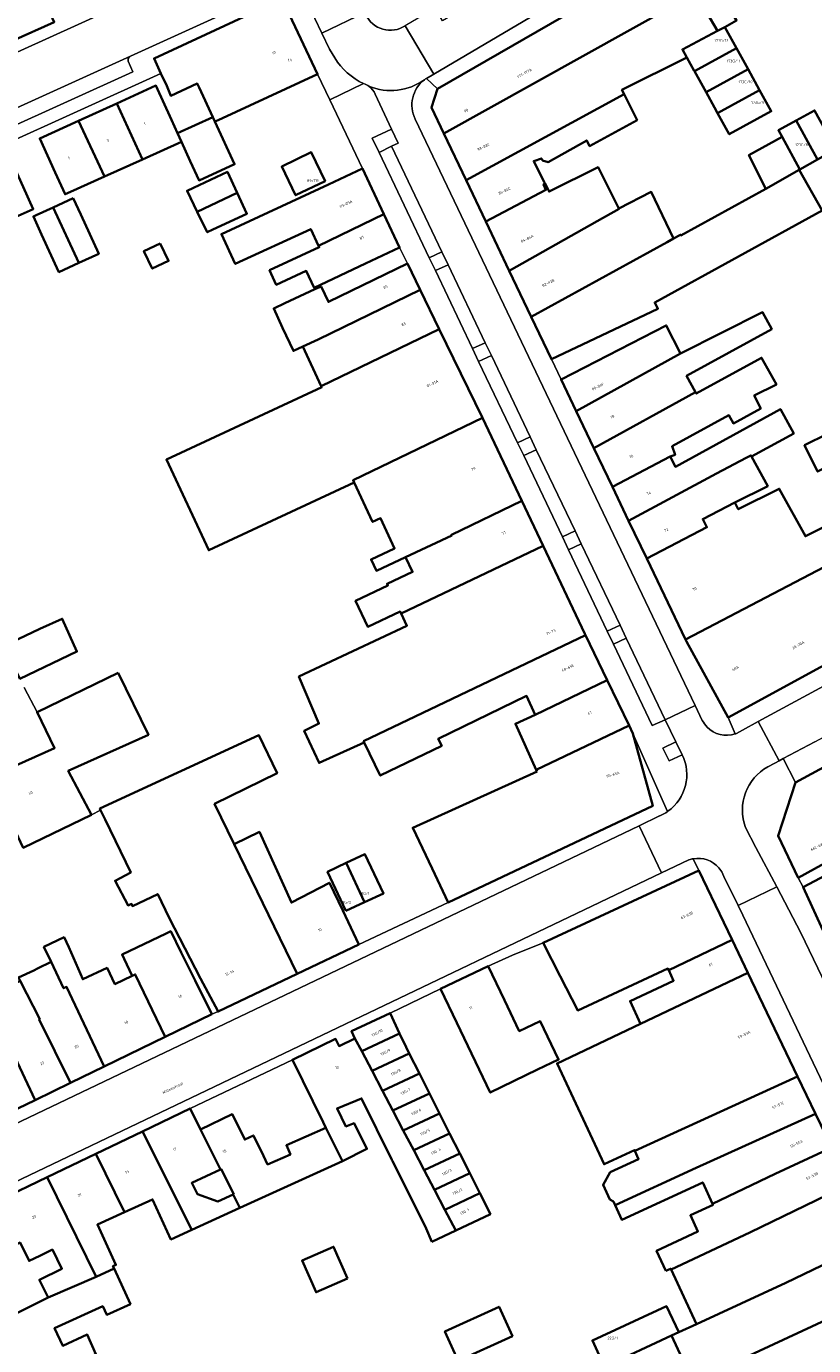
# Model space of a CAD drawing. Header units: metres. Extents: x 197700 to 204338, y 317132 to 325229.
# Tile 185 of 256: x 199874 to 199978, y 318802 to 318978. Entities that reach past the tile are written whole.
import ezdxf
from ezdxf.enums import TextEntityAlignment as Align

# ---------------------------------------------------------------- set-up
doc = ezdxf.new("R2010")
doc.units = ezdxf.units.M
for name, color, linetype, lineweight in [('B-WE-GR-BEPLANTING_CULTUUR_BODEMBEDEKKER-GV', 90, 'Continuous', 18), ('B-WE-GR-BEPLANTING_CULTUUR_HEESTERS-GV', 90, 'Continuous', 18), ('B-WE-OG-BEBOUWING-GV', 7, 'Continuous', 35), ('B-WE-OG-BEBOUWING-T18', 10, 'Continuous', 18), ('B-WE-OG-TERREIN_ERF-GV', 7, 'Continuous', 18), ('B-WE-OG-TOPOGRAFIE-T18', 10, 'Continuous', 18), ('B-WE-VH-VERHARDING_ASFALT-GV', 252, 'Continuous', 18), ('B-WE-VH-VERHARDING_BETONSTRAATSTEEN-GV', 252, 'Continuous', 18), ('B-WE-VH-VERHARDING_GESLOTEN-GV', 252, 'Continuous', 18), ('B-WE-VH-VERHARDING_OPEN-GV', 252, 'Continuous', 18), ('B-WE-VH-VERHARDING_TEGEL-GV', 252, 'Continuous', 18)]:
    doc.layers.add(name, color=color, linetype=linetype, lineweight=lineweight)
doc.styles.add('NLCS-ISO-M200-T18', font='NLCS-ISO.ttf', dxfattribs={"height": 0.36})

msp = doc.modelspace()

# ---------------------------------------------------------------- linework, layer by layer
at = {"layer": 'B-WE-GR-BEPLANTING_CULTUUR_BODEMBEDEKKER-GV'}
for points in [[(199927.259, 318946.683), (199928.081, 318944.981), (199929.77, 318945.773), (199928.952, 318947.5)], [(199933.042, 318934.581), (199933.839, 318932.871), (199935.536, 318933.675), (199934.729, 318935.375)], [(199939.005, 318922.01), (199939.839, 318920.324), (199941.5, 318921.079), (199940.698, 318922.82)], [(199945.004, 318909.479), (199945.81, 318907.769), (199947.504, 318908.556), (199946.694, 318910.283)], [(199950.976, 318896.902), (199951.812, 318895.191), (199953.492, 318895.995), (199952.679, 318897.712)], [(199958.394, 318881.317), (199959.209, 318879.6), (199960.957, 318880.429), (199960.131, 318882.14)]]:
    msp.add_lwpolyline(points, close=True, dxfattribs=at)
at = {"layer": 'B-WE-GR-BEPLANTING_CULTUUR_HEESTERS-GV'}
msp.add_lwpolyline([(199923.14, 318961.998), (199922.237, 318963.869), (199919.643, 318962.629), (199920.582, 318960.755), (199922.245, 318961.563)], close=True, dxfattribs=at)
at = {"layer": 'B-WE-OG-BEBOUWING-GV'}
for points in [[(199869.793, 318986.436), (199870.475, 318986.738), (199867.066, 318994.421), (199863.959, 318993.042), (199865.868, 318988.739), (199865.794, 318988.707), (199871.737, 318975.634), (199877.29, 318978.137), (199875.235, 318982.695), (199873.906, 318985.643), (199870.763, 318984.249)], [(199959.934, 318980.376), (199956.797, 318985.663), (199949.904, 318981.679), (199928.366, 318969.219), (199927.566, 318966.717), (199929.206, 318963.273)], [(199966.644, 318977.471), (199968.203, 318978.327), (199965.232, 318983.387), (199962.733, 318981.966), (199965.681, 318976.962)], [(199929.206, 318963.273), (199932.175, 318957.037), (199953.221, 318968.527), (199952.939, 318969.089), (199961.582, 318973.423), (199960.999, 318974.486), (199965.681, 318976.962), (199962.733, 318981.966), (199962.57, 318981.874), (199959.934, 318980.376)], [(199892.278, 318969.641), (199892.844, 318968.289), (199896.351, 318969.927), (199896.601, 318969.387), (199898.43, 318965.431), (199898.699, 318964.849), (199899.153, 318965.059), (199912.382, 318971.173), (199908.636, 318979.083), (199908.683, 318979.188), (199905.695, 318980.34), (199905.642, 318980.238), (199890.594, 318973.29), (199891.517, 318971.291)], [(199965.681, 318976.962), (199960.999, 318974.486), (199961.582, 318973.423), (199962.561, 318971.64), (199962.59, 318971.588), (199968.187, 318974.662), (199966.644, 318977.471)], [(199962.59, 318971.588), (199964.132, 318968.779), (199969.73, 318971.853), (199968.187, 318974.662)], [(199991.28, 318966.574), (199988.758, 318965.188), (199986.317, 318963.846), (199983.876, 318962.505), (199981.436, 318961.163), (199978.995, 318959.822), (199976.644, 318958.486), (199976.528, 318958.42), (199979.608, 318952.999), (199981.569, 318949.429), (200011.723, 318965.988), (200006.734, 318975.067), (200003.272, 318973.164), (199997.578, 318970.035)], [(199965.257, 318966.731), (199965.675, 318965.97), (199971.272, 318969.045), (199969.73, 318971.853), (199964.132, 318968.779)], [(199889.044, 318959.807), (199894.258, 318962.161), (199894.005, 318962.718), (199893.74, 318963.301), (199892.923, 318965.101), (199890.855, 318969.654), (199885.632, 318967.282)], [(199934.793, 318951.539), (199942.809, 318955.758), (199942.492, 318956.471), (199942.688, 318956.586), (199942.581, 318956.799), (199941.178, 318959.596), (199942.209, 318959.942), (199942.36, 318959.668), (199943.118, 318959.459), (199948.25, 318962.344), (199948.627, 318961.591), (199954.956, 318965.067), (199953.221, 318968.527), (199932.175, 318957.037)], [(199965.675, 318965.97), (199967.217, 318963.162), (199972.815, 318966.236), (199971.272, 318969.045)], [(199883.982, 318957.522), (199889.044, 318959.807), (199885.632, 318967.282), (199880.546, 318964.971)], [(199883.982, 318957.522), (199880.546, 318964.971), (199875.362, 318962.617), (199877.43, 318958.065), (199878.75, 318955.16), (199879.458, 318955.48)], [(199898.699, 318964.849), (199898.43, 318965.431), (199893.74, 318963.301), (199894.005, 318962.718), (199894.258, 318962.161), (199895.422, 318959.599), (199896.593, 318957.02), (199901.325, 318959.168)], [(199978.995, 318959.822), (199976.15, 318965.003), (199973.782, 318963.702), (199974.265, 318962.822), (199976.644, 318958.486)], [(199976.15, 318965.003), (199978.995, 318959.822), (199981.436, 318961.163), (199978.591, 318966.343)], [(199976.528, 318958.42), (199976.644, 318958.486), (199974.265, 318962.822), (199969.84, 318960.392), (199972.092, 318955.9)], [(199873.165, 318956.154), (199871.106, 318960.688), (199865.881, 318958.316), (199869.273, 318950.855), (199874.507, 318953.198)], [(199913.388, 318956.936), (199911.544, 318960.765), (199907.609, 318958.869), (199909.453, 318955.04)], [(199896.355, 318952.846), (199901.676, 318955.356), (199900.381, 318958.144), (199895.846, 318956.039), (199894.993, 318955.643)], [(199912.514, 318948.296), (199921.204, 318952.534), (199918.365, 318958.583), (199913.839, 318956.459), (199899.569, 318949.863), (199901.418, 318945.869), (199911.48, 318950.528)], [(199937.925, 318944.961), (199949.636, 318951.561), (199952.548, 318953.204), (199952.513, 318953.273), (199949.745, 318958.792), (199943.222, 318955.521), (199942.688, 318956.586), (199942.492, 318956.471), (199942.809, 318955.758), (199934.793, 318951.539)], [(199979.608, 318952.999), (199976.528, 318958.42), (199972.092, 318955.9), (199960.784, 318949.69), (199960.743, 318949.77), (199959.805, 318949.254), (199958.966, 318948.792), (199940.851, 318938.818), (199943.545, 318933.16), (199957.718, 318939.908), (199957.298, 318940.747)], [(199879.836, 318954.643), (199877.176, 318953.423), (199880.576, 318946.006), (199883.237, 318947.227), (199880.837, 318952.461)], [(199901.676, 318955.356), (199896.355, 318952.846), (199897.688, 318950.107), (199898.428, 318950.451), (199902.973, 318952.562)], [(199952.548, 318953.204), (199949.636, 318951.561), (199937.925, 318944.961), (199940.851, 318938.818), (199958.966, 318948.792), (199959.805, 318949.254), (199956.844, 318955.471), (199952.513, 318953.273)], [(199880.576, 318946.006), (199877.176, 318953.423), (199874.885, 318952.373), (199874.515, 318952.203), (199875.619, 318949.795), (199877.916, 318944.786)], [(199905.977, 318945.035), (199906.876, 318943.095), (199910.873, 318944.945), (199911.91, 318942.704), (199918.781, 318945.928), (199923.308, 318948.052), (199921.204, 318952.534), (199912.514, 318948.296), (199912.603, 318948.103)], [(199891.406, 318948.62), (199889.25, 318947.59), (199890.367, 318945.251), (199892.523, 318946.281)], [(199919.863, 318943.738), (199913.816, 318940.804), (199912.845, 318942.885), (199912.008, 318942.494), (199908.023, 318940.636), (199906.534, 318939.941), (199907.731, 318937.374), (199909.174, 318934.279), (199910.404, 318934.852), (199912.471, 318935.816), (199926.055, 318942.427), (199924.361, 318945.92)], [(199928.599, 318937.184), (199926.055, 318942.427), (199912.471, 318935.816), (199910.404, 318934.852), (199912.856, 318929.595)], [(199946.84, 318926.265), (199949.203, 318921.307), (199962.735, 318928.784), (199961.543, 318930.954), (199972.895, 318937.189), (199971.663, 318939.433), (199960.711, 318933.941)], [(199928.599, 318937.184), (199912.856, 318929.595), (199912.932, 318929.433), (199892.25, 318919.785), (199897.886, 318907.703), (199917.252, 318916.737), (199917.115, 318917.031), (199934.333, 318925.363)], [(199960.711, 318933.941), (199958.831, 318937.689), (199944.834, 318930.475), (199946.84, 318926.265)], [(199951.653, 318916.165), (199959.373, 318920.215), (199960.003, 318920.427), (199959.622, 318921.562), (199967.178, 318925.711), (199967.778, 318924.618), (199971.419, 318926.618), (199970.563, 318928.327), (199973.502, 318929.801), (199971.541, 318933.372), (199962.84, 318928.593), (199962.735, 318928.784), (199949.203, 318921.307)], [(199959.373, 318920.215), (199951.653, 318916.165), (199953.819, 318911.642), (199965.526, 318917.924), (199969.497, 318920.017), (199970.12, 318920.347), (199970.204, 318920.188), (199975.822, 318923.273), (199974.041, 318926.516), (199960.063, 318918.84)], [(199930.223, 318909.756), (199939.594, 318914.274), (199934.333, 318925.363), (199917.115, 318917.031), (199917.252, 318916.737), (199919.71, 318911.467), (199920.777, 318911.964), (199922.652, 318907.945), (199919.518, 318906.469), (199920.229, 318904.962), (199924.108, 318906.791), (199930.255, 318909.688)], [(199985.115, 318921.213), (199984.142, 318923.189), (199983.386, 318924.724), (199977.262, 318921.707), (199978.992, 318918.197)], [(199970.204, 318920.188), (199970.12, 318920.347), (199969.497, 318920.017), (199965.526, 318917.924), (199953.819, 318911.642), (199956.226, 318906.615), (199964.247, 318910.777), (199963.692, 318911.846), (199967.951, 318914.056), (199972.358, 318916.266)], [(199986.692, 318909.107), (199991.141, 318911.338), (199989.748, 318914.115), (199985.129, 318911.799), (199984.464, 318913.125), (199977.375, 318909.57), (199973.895, 318915.908), (199968.437, 318913.171), (199967.951, 318914.056), (199963.692, 318911.846), (199964.247, 318910.777), (199956.226, 318906.615), (199961.408, 318895.791), (199986.726, 318909.045)], [(199939.594, 318914.274), (199930.223, 318909.756), (199930.255, 318909.688), (199924.108, 318906.791), (199925.037, 318904.821), (199921.643, 318903.221), (199921.744, 318903.006), (199917.435, 318900.974), (199919.083, 318897.479), (199923.393, 318899.511), (199923.51, 318899.262), (199942.438, 318908.28)], [(199986.726, 318909.045), (199961.408, 318895.791), (199961.53, 318895.537), (199967.087, 318885.399), (199992.161, 318899.089), (199989.765, 318903.478)], [(199909.898, 318890.865), (199912.552, 318884.585), (199910.599, 318883.641), (199912.581, 318879.349), (199918.581, 318882.074), (199918.508, 318882.235), (199948.089, 318896.372), (199948.003, 318896.552), (199942.438, 318908.28), (199923.51, 318899.262), (199924.274, 318897.641)], [(199875.361, 318897.201), (199870.635, 318894.947), (199872.723, 318890.568), (199880.314, 318894.188), (199878.372, 318898.567)], [(199950.97, 318890.38), (199948.089, 318896.372), (199918.508, 318882.235), (199918.581, 318882.074), (199920.725, 318877.655), (199928.918, 318881.625), (199928.464, 318882.564), (199940.231, 318888.283), (199941.376, 318885.763)], [(199885.797, 318891.356), (199875.005, 318886.107), (199877.342, 318881.322), (199868.681, 318877.423), (199870.82, 318873.022), (199873.175, 318868.021), (199882.251, 318872.423), (199879.167, 318878.271), (199889.843, 318883.102)], [(199953.888, 318884.312), (199950.97, 318890.38), (199941.376, 318885.763), (199938.737, 318884.564), (199941.525, 318878.429)], [(199941.626, 318878.206), (199925.072, 318870.686), (199927.627, 318865.269), (199929.76, 318860.747), (199957.038, 318873.613), (199954.382, 318883.285), (199953.888, 318884.312), (199941.525, 318878.429)], [(199883.39, 318873.241), (199883.483, 318873.039), (199884.063, 318871.786), (199887.496, 318864.74), (199885.408, 318863.64), (199887.147, 318860.349), (199887.594, 318860.53), (199887.724, 318860.247), (199891.084, 318861.851), (199892.601, 318858.664), (199896.806, 318850.613), (199899.121, 318846.181), (199909.652, 318851.213), (199901.265, 318868.512), (199898.662, 318873.882), (199906.98, 318877.959), (199904.557, 318883.036)], [(199976.409, 318864.001), (199980.781, 318866.428), (199986.346, 318869.439), (199983.412, 318874.862), (199985.913, 318876.386), (199983.526, 318880.793), (199976.053, 318876.745), (199973.738, 318869.635)], [(199977.073, 318862.76), (199979.971, 318856.458), (200004.463, 318870.089), (200002.922, 318872.857), (200006.872, 318875.089), (200006.505, 318875.767), (200004.546, 318879.377), (200004.479, 318879.501), (199996.041, 318874.807), (199996.091, 318874.712), (199997.463, 318872.108), (199996.052, 318870.199), (199995.761, 318870.976), (199985.909, 318866.072), (199985.383, 318867.206), (199981.514, 318865.136)], [(199915.73, 318859.672), (199913.966, 318863.365), (199908.901, 318860.727), (199904.625, 318870.141), (199901.265, 318868.512), (199909.652, 318851.213), (199917.89, 318855.15)], [(199918.653, 318860.76), (199921.144, 318861.923), (199918.7, 318867.159), (199916.209, 318865.997)], [(199916.162, 318859.598), (199918.653, 318860.76), (199916.209, 318865.997), (199913.718, 318864.835)], [(199959.054, 318851.924), (199959.163, 318851.69), (199967.598, 318855.73), (199963.16, 318864.99), (199942.431, 318855.365), (199944.705, 318850.912), (199947.043, 318846.333)], [(199885.361, 318849.838), (199884.34, 318851.998), (199881.101, 318850.487), (199879.242, 318854.76), (199878.609, 318856.087), (199875.922, 318854.806), (199876.897, 318852.808), (199878.538, 318849.291), (199878.947, 318849.482), (199883.948, 318838.857), (199892.091, 318842.816), (199888.088, 318851.142), (199887.692, 318850.953)], [(199886.613, 318853.195), (199887.692, 318850.953), (199888.088, 318851.142), (199892.091, 318842.816), (199898.278, 318845.824), (199896.07, 318850.31), (199894.217, 318854.074), (199892.828, 318856.895), (199892.213, 318856.6), (199886.333, 318853.778)], [(199959.163, 318851.69), (199959.816, 318850.289), (199954.01, 318847.586), (199955.419, 318844.559), (199969.699, 318851.346), (199967.598, 318855.73)], [(199872.549, 318850.749), (199872.751, 318850.272), (199875.368, 318845.177), (199875.303, 318845.148), (199879.472, 318836.681), (199883.948, 318838.857), (199878.947, 318849.482), (199878.538, 318849.291), (199876.897, 318852.808), (199875.05, 318851.906), (199874.585, 318851.679)], [(199939.258, 318843.567), (199937.275, 318847.721), (199935.121, 318852.233), (199928.781, 318849.207), (199930.935, 318844.695), (199935.384, 318835.376), (199941.703, 318838.445), (199944.492, 318839.776), (199942.047, 318844.899)], [(199870.124, 318832.137), (199874.747, 318834.384), (199868.253, 318848.103), (199868.328, 318848.139), (199867.204, 318850.513), (199864.151, 318849.068), (199865.526, 318846.269), (199867.721, 318841.802), (199866.021, 318840.981)], [(199969.699, 318851.346), (199955.419, 318844.559), (199944.299, 318839.273), (199950.553, 318825.836), (199954.587, 318827.714), (199954.642, 318827.596), (199976.313, 318837.546)], [(199879.472, 318836.681), (199875.303, 318845.148), (199875.368, 318845.177), (199872.751, 318850.272), (199868.328, 318848.139), (199868.253, 318848.103), (199874.747, 318834.384)], [(199923.309, 318843.277), (199922.044, 318845.976), (199916.915, 318843.572), (199917.365, 318842.612), (199918.258, 318840.909)], [(199927.603, 318815.473), (199930.797, 318816.994), (199929.342, 318819.767), (199927.957, 318822.41), (199926.571, 318825.053), (199925.185, 318827.696), (199923.8, 318830.338), (199922.415, 318832.981), (199921.029, 318835.624), (199919.643, 318838.267), (199918.258, 318840.909), (199917.365, 318842.612), (199915.248, 318841.59), (199914.788, 318842.545), (199909.025, 318839.769), (199913.122, 318831.427), (199913.491, 318830.675), (199915.681, 318826.243), (199918.964, 318827.869), (199917.256, 318831.318), (199916.158, 318830.869), (199914.973, 318833.263), (199918.238, 318834.603), (199922.283, 318826.433), (199922.355, 318826.288), (199926.831, 318817.246)], [(199918.258, 318840.909), (199919.643, 318838.267), (199924.599, 318840.59), (199924.166, 318841.448), (199923.309, 318843.277)], [(199925.943, 318837.928), (199924.599, 318840.59), (199919.643, 318838.267), (199921.029, 318835.624)], [(199927.287, 318835.265), (199925.943, 318837.928), (199921.029, 318835.624), (199922.415, 318832.981)], [(199962.805, 318825.363), (199978.721, 318832.541), (199976.313, 318837.546), (199954.642, 318827.596), (199955.148, 318826.509), (199951.379, 318824.755), (199950.414, 318823.06), (199951.322, 318821.109), (199951.791, 318820.842), (199952.012, 318820.366)], [(199923.8, 318830.338), (199928.631, 318832.602), (199927.287, 318835.265), (199922.415, 318832.981)], [(199889.074, 318830.207), (199895.627, 318817.08), (199902.031, 318820.006), (199901.128, 318821.799), (199899.093, 318820.87), (199896.382, 318821.818), (199895.63, 318823.333), (199899.444, 318825.145), (199896.768, 318830.46), (199895.401, 318833.248)], [(199901.237, 318821.849), (199901.128, 318821.799), (199902.031, 318820.006), (199915.681, 318826.243), (199913.491, 318830.675), (199908.222, 318828.35), (199908.759, 318827.134), (199905.726, 318825.795), (199905.16, 318826.959), (199903.838, 318829.675), (199902.676, 318829.122), (199902.048, 318830.398), (199901.02, 318832.488), (199896.768, 318830.46), (199899.444, 318825.145), (199899.533, 318825.187)], [(199929.975, 318829.94), (199928.631, 318832.602), (199923.8, 318830.338), (199925.185, 318827.696)], [(199978.721, 318832.541), (199962.805, 318825.363), (199952.012, 318820.366), (199952.928, 318818.399), (199963.69, 318823.409), (199965.015, 318820.562), (199973.345, 318824.55), (199980.881, 318828.052)], [(199895.627, 318817.08), (199889.074, 318830.207), (199882.842, 318827.212), (199886.676, 318819.426), (199890.411, 318821.133), (199892.844, 318815.808)], [(199931.318, 318827.278), (199929.975, 318829.94), (199925.185, 318827.696), (199926.571, 318825.053)], [(199958.796, 318811.608), (199959.422, 318811.899), (199959.47, 318811.796), (199969.982, 318816.746), (199983.233, 318823.164), (199980.881, 318828.052), (199973.345, 318824.55), (199965.015, 318820.562), (199965.074, 318820.436), (199962.046, 318819.027), (199963.052, 318816.865), (199957.542, 318814.301)], [(199882.842, 318827.212), (199876.359, 318824.096), (199882.878, 318810.818), (199885.27, 318811.92), (199885.127, 318812.233), (199885.508, 318812.407), (199883.056, 318817.772), (199886.676, 318819.426)], [(199932.662, 318824.615), (199931.318, 318827.278), (199926.571, 318825.053), (199927.957, 318822.41)], [(199877.074, 318814.451), (199878.327, 318811.9), (199875.329, 318810.422), (199875.395, 318810.288), (199876.492, 318808.05), (199882.878, 318810.818), (199876.359, 318824.096), (199870.075, 318821.076), (199870.158, 318820.886), (199865.674, 318818.699), (199868.226, 318813.252), (199872.754, 318815.374), (199873.942, 318812.929), (199875.385, 318813.63)], [(199927.957, 318822.41), (199929.342, 318819.767), (199934.006, 318821.953), (199932.662, 318824.615)], [(199974.767, 318809.998), (199986.774, 318815.805), (199983.233, 318823.164), (199969.982, 318816.746), (199959.47, 318811.796), (199962.855, 318804.522)], [(199934.006, 318821.953), (199929.342, 318819.767), (199930.797, 318816.994), (199935.402, 318819.187)], [(199986.774, 318815.805), (199974.767, 318809.998), (199962.855, 318804.522), (199960.491, 318803.422), (199959.542, 318802.973), (199962.383, 318796.868), (199962.387, 318796.815), (199972.501, 318801.506), (199989.771, 318809.586), (199986.917, 318815.507)], [(199916.382, 318810.602), (199914.526, 318814.825), (199910.322, 318812.98), (199912.178, 318808.757)], [(199883.773, 318806.918), (199884.311, 318805.741), (199887.439, 318807.172), (199885.27, 318811.92), (199882.878, 318810.818), (199876.492, 318808.05), (199871.254, 318805.416), (199866.745, 318803.256), (199869.929, 318796.611), (199874.438, 318798.771), (199876.597, 318799.773), (199877.516, 318798.163), (199882.112, 318800.173), (199882.846, 318800.494), (199881.703, 318803.107), (199878.438, 318801.615), (199877.355, 318803.986)], [(199962.383, 318796.868), (199944.108, 318788.362), (199941.525, 318787.16), (199935.46, 318784.337), (199937.901, 318779.091), (199973.769, 318795.786), (199973.955, 318795.386), (199981.363, 318798.765), (199992.431, 318804.069), (199989.771, 318809.586), (199972.501, 318801.506), (199962.387, 318796.815)], [(199931.134, 318799.628), (199938.35, 318802.908), (199936.572, 318806.821), (199929.356, 318803.542)], [(199959.542, 318802.973), (199960.491, 318803.422), (199958.861, 318806.924), (199948.997, 318802.333), (199950.63, 318798.825)]]:
    msp.add_lwpolyline(points, close=True, dxfattribs=at)
at = {"layer": 'B-WE-OG-TERREIN_ERF-GV'}
for points in [[(199968.203, 318978.327), (199966.644, 318977.471), (199968.187, 318974.662), (199969.73, 318971.853), (199971.272, 318969.045), (199972.815, 318966.236), (199967.217, 318963.162), (199965.675, 318965.97), (199965.257, 318966.731), (199964.132, 318968.779), (199962.59, 318971.588), (199962.561, 318971.64), (199961.582, 318973.423), (199952.939, 318969.089), (199953.221, 318968.527), (199954.956, 318965.067), (199948.627, 318961.591), (199948.25, 318962.344), (199943.118, 318959.459), (199942.36, 318959.668), (199942.209, 318959.942), (199941.178, 318959.596), (199942.581, 318956.799), (199942.688, 318956.586), (199943.222, 318955.521), (199949.745, 318958.792), (199952.513, 318953.273), (199956.844, 318955.471), (199959.805, 318949.254), (199960.743, 318949.77), (199960.784, 318949.69), (199972.092, 318955.9), (199969.84, 318960.392), (199974.265, 318962.822), (199973.782, 318963.702), (199976.15, 318965.003), (199978.591, 318966.343)], [(199873.278, 318889.404), (199875.005, 318886.107), (199885.797, 318891.356), (199889.843, 318883.102), (199879.167, 318878.271), (199882.251, 318872.423), (199883.483, 318873.039), (199883.39, 318873.241), (199904.557, 318883.036), (199906.98, 318877.959), (199898.662, 318873.882), (199901.265, 318868.512), (199904.625, 318870.141), (199908.901, 318860.727), (199913.966, 318863.365), (199915.73, 318859.672), (199917.89, 318855.15), (199929.76, 318860.747), (199927.627, 318865.269), (199925.072, 318870.686), (199941.626, 318878.206), (199941.525, 318878.429), (199938.737, 318884.564), (199941.376, 318885.763), (199940.231, 318888.283), (199928.464, 318882.564), (199928.918, 318881.625), (199920.725, 318877.655), (199918.581, 318882.074), (199912.581, 318879.349), (199910.599, 318883.641), (199912.552, 318884.585), (199909.898, 318890.865), (199924.274, 318897.641), (199923.51, 318899.262), (199923.393, 318899.511), (199919.083, 318897.479), (199917.435, 318900.974), (199921.744, 318903.006), (199921.643, 318903.221), (199925.037, 318904.821), (199924.108, 318906.791), (199920.229, 318904.962), (199919.518, 318906.469), (199922.652, 318907.945), (199920.777, 318911.964), (199919.71, 318911.467), (199917.252, 318916.737), (199897.886, 318907.703), (199892.25, 318919.785), (199912.932, 318929.433), (199912.856, 318929.595), (199910.404, 318934.852), (199909.174, 318934.279), (199907.731, 318937.374), (199906.534, 318939.941), (199908.023, 318940.636), (199912.008, 318942.494), (199912.845, 318942.885), (199913.816, 318940.804), (199919.863, 318943.738), (199924.361, 318945.92), (199923.308, 318948.052), (199918.781, 318945.928), (199911.91, 318942.704), (199910.873, 318944.945), (199906.876, 318943.095), (199905.977, 318945.035), (199912.603, 318948.103), (199912.514, 318948.296), (199911.48, 318950.528), (199901.418, 318945.869), (199899.569, 318949.863), (199913.839, 318956.459), (199918.365, 318958.583), (199914.003, 318967.762), (199912.382, 318971.173), (199899.153, 318965.059), (199898.699, 318964.849), (199901.325, 318959.168), (199896.593, 318957.02), (199895.422, 318959.599), (199894.258, 318962.161), (199889.044, 318959.807), (199883.982, 318957.522), (199879.458, 318955.48), (199878.75, 318955.16), (199877.43, 318958.065), (199875.362, 318962.617), (199880.546, 318964.971), (199885.632, 318967.282), (199890.855, 318969.654), (199892.923, 318965.101), (199893.74, 318963.301), (199898.43, 318965.431), (199896.601, 318969.387), (199896.351, 318969.927), (199892.844, 318968.289), (199892.278, 318969.641), (199891.517, 318971.291), (199826.516, 318941.763)], [(199979.608, 318952.999), (199957.298, 318940.747), (199957.718, 318939.908), (199943.545, 318933.16), (199944.834, 318930.475), (199958.831, 318937.689), (199960.711, 318933.941), (199971.663, 318939.433), (199972.895, 318937.189), (199961.543, 318930.954), (199962.735, 318928.784), (199962.84, 318928.593), (199971.541, 318933.372), (199973.502, 318929.801), (199970.563, 318928.327), (199971.419, 318926.618), (199967.778, 318924.618), (199967.178, 318925.711), (199959.622, 318921.562), (199960.003, 318920.427), (199959.373, 318920.215), (199960.063, 318918.84), (199974.041, 318926.516), (199975.822, 318923.273), (199970.204, 318920.188), (199972.358, 318916.266), (199967.951, 318914.056), (199968.437, 318913.171), (199973.895, 318915.908), (199977.375, 318909.57), (199984.464, 318913.125)], [(199870.635, 318894.947), (199875.361, 318897.201), (199878.372, 318898.567), (199880.314, 318894.188), (199872.723, 318890.568)], [(199872.549, 318850.749), (199874.585, 318851.679), (199875.05, 318851.906), (199876.897, 318852.808), (199875.922, 318854.806), (199878.609, 318856.087), (199879.242, 318854.76), (199881.101, 318850.487), (199884.34, 318851.998), (199885.361, 318849.838), (199887.692, 318850.953), (199886.613, 318853.195), (199886.333, 318853.778), (199892.213, 318856.6), (199892.828, 318856.895), (199894.217, 318854.074), (199896.07, 318850.31), (199898.278, 318845.824), (199899.121, 318846.181), (199896.806, 318850.613), (199892.601, 318858.664), (199891.084, 318861.851), (199887.724, 318860.247), (199887.594, 318860.53), (199887.147, 318860.349), (199885.408, 318863.64), (199887.496, 318864.74), (199884.063, 318871.786), (199883.483, 318873.039), (199882.251, 318872.423), (199873.175, 318868.021)], [(199962.383, 318796.868), (199959.542, 318802.973), (199950.63, 318798.825), (199948.997, 318802.333), (199958.861, 318806.924), (199960.491, 318803.422), (199962.855, 318804.522), (199959.47, 318811.796), (199959.422, 318811.899), (199958.796, 318811.608), (199957.542, 318814.301), (199963.052, 318816.865), (199962.046, 318819.027), (199965.074, 318820.436), (199965.015, 318820.562), (199963.69, 318823.409), (199952.928, 318818.399), (199952.012, 318820.366), (199951.791, 318820.842), (199951.322, 318821.109), (199950.414, 318823.06), (199951.379, 318824.755), (199955.148, 318826.509), (199954.642, 318827.596), (199954.587, 318827.714), (199950.553, 318825.836), (199944.299, 318839.273), (199955.419, 318844.559), (199954.01, 318847.586), (199959.816, 318850.289), (199959.163, 318851.69), (199959.054, 318851.924), (199947.043, 318846.333), (199944.705, 318850.912), (199942.431, 318855.365), (199938.349, 318853.72), (199935.121, 318852.233), (199937.275, 318847.721), (199939.258, 318843.567), (199942.047, 318844.899), (199944.492, 318839.776), (199941.703, 318838.445), (199935.384, 318835.376), (199930.935, 318844.695), (199928.781, 318849.207), (199922.044, 318845.976), (199923.309, 318843.277), (199924.166, 318841.448), (199924.599, 318840.59), (199925.943, 318837.928), (199927.287, 318835.265), (199928.631, 318832.602), (199929.975, 318829.94), (199931.318, 318827.278), (199932.662, 318824.615), (199934.006, 318821.953), (199935.402, 318819.187), (199930.797, 318816.994), (199927.603, 318815.473), (199926.831, 318817.246), (199922.355, 318826.288), (199922.283, 318826.433), (199918.238, 318834.603), (199914.973, 318833.263), (199916.158, 318830.869), (199917.256, 318831.318), (199918.964, 318827.869), (199915.681, 318826.243), (199902.031, 318820.006), (199895.627, 318817.08), (199892.844, 318815.808), (199890.411, 318821.133), (199886.676, 318819.426), (199883.056, 318817.772), (199885.508, 318812.407), (199885.127, 318812.233), (199885.27, 318811.92), (199887.439, 318807.172), (199884.311, 318805.741), (199883.773, 318806.918), (199877.355, 318803.986), (199878.438, 318801.615), (199881.703, 318803.107), (199882.846, 318800.494)], [(199869.929, 318796.611), (199866.745, 318803.256), (199871.254, 318805.416), (199876.492, 318808.05), (199875.395, 318810.288), (199875.329, 318810.422), (199878.327, 318811.9), (199877.074, 318814.451), (199875.385, 318813.63), (199873.942, 318812.929), (199872.754, 318815.374), (199868.226, 318813.252), (199865.674, 318818.699), (199864.367, 318818.069), (199864.236, 318818.423), (199859.713, 318816.24), (199858.458, 318814.749), (199859.013, 318812.991), (199870.595, 318788.036)]]:
    msp.add_lwpolyline(points, dxfattribs=at)
for points in [[(199869.273, 318950.855), (199864.053, 318948.519), (199862.745, 318951.401), (199860.678, 318955.954), (199865.881, 318958.316), (199871.106, 318960.688), (199873.165, 318956.154), (199874.507, 318953.198)], [(199911.544, 318960.765), (199913.388, 318956.936), (199909.453, 318955.04), (199907.609, 318958.869)], [(199900.381, 318958.144), (199901.676, 318955.356), (199902.973, 318952.562), (199898.428, 318950.451), (199897.688, 318950.107), (199896.355, 318952.846), (199894.993, 318955.643), (199895.846, 318956.039)], [(199877.176, 318953.423), (199879.836, 318954.643), (199880.837, 318952.461), (199883.237, 318947.227), (199880.576, 318946.006), (199877.916, 318944.786), (199875.619, 318949.795), (199874.515, 318952.203), (199874.885, 318952.373)], [(199891.406, 318948.62), (199892.523, 318946.281), (199890.367, 318945.251), (199889.25, 318947.59)], [(199984.142, 318923.189), (199985.115, 318921.213), (199978.992, 318918.197), (199977.262, 318921.707), (199983.386, 318924.724)], [(199980.781, 318866.428), (199976.409, 318864.001), (199977.073, 318862.76), (199981.514, 318865.136), (199985.383, 318867.206), (199985.909, 318866.072), (199995.761, 318870.976), (199996.052, 318870.199), (199997.463, 318872.108), (199996.091, 318874.712), (199986.346, 318869.439)], [(199921.144, 318861.923), (199918.653, 318860.76), (199916.162, 318859.598), (199913.718, 318864.835), (199916.209, 318865.997), (199918.7, 318867.159)], [(199913.122, 318831.427), (199909.025, 318839.769), (199895.401, 318833.248), (199896.768, 318830.46), (199901.02, 318832.488), (199902.048, 318830.398), (199902.676, 318829.122), (199903.838, 318829.675), (199905.16, 318826.959), (199905.726, 318825.795), (199908.759, 318827.134), (199908.222, 318828.35), (199913.491, 318830.675)], [(199901.128, 318821.799), (199901.237, 318821.849), (199899.533, 318825.187), (199899.444, 318825.145), (199895.63, 318823.333), (199896.382, 318821.818), (199899.093, 318820.87)], [(199938.35, 318802.908), (199931.134, 318799.628), (199929.356, 318803.542), (199936.572, 318806.821)]]:
    msp.add_lwpolyline(points, close=True, dxfattribs=at)
at = {"layer": 'B-WE-VH-VERHARDING_ASFALT-GV'}
for points in [[(199911.067, 318980.551), (199912.946, 318976.649), (199918.695, 318979.39), (199909.277, 318999.294)], [(199918.806, 318979.143), (199918.695, 318979.39), (199912.946, 318976.649), (199913.951, 318974.522), (199914.663, 318973.346)], [(199926.749, 318970.541), (199926.873, 318970.614), (199927.852, 318971.192), (199924.049, 318977.636)], [(199963.625, 318884.98), (199962.667, 318886.989), (199958.697, 318885.108), (199960.131, 318882.14), (199960.957, 318880.429)], [(199972.374, 318878.837), (199973.315, 318879.327), (199973.89, 318879.635), (199971.063, 318884.857), (199968.981, 318883.73)], [(199968.981, 318883.73), (199968.174, 318883.268), (199968.09, 318883.237), (199968.011, 318883.21)], [(199957.98, 318872.291), (199957.957, 318872.279), (199955.205, 318870.962), (199958.211, 318864.678), (199961.861, 318866.424)], [(199959.055, 318872.9), (199959.004, 318872.864)], [(199857.514, 318816.509), (199958.211, 318864.678), (199955.205, 318870.962), (199853.778, 318822.441), (199852.519, 318821.652), (199851.386, 318820.694)], [(199965.841, 318865.353), (199966.235, 318864.811), (199966.525, 318864.207), (199968.408, 318860.317), (199973.557, 318862.81), (199970.784, 318868.081), (199969.4, 318870.739)]]:
    msp.add_lwpolyline(points, dxfattribs=at)
for points in [[(199904.938, 318985.273), (199903.563, 318988.331), (199896.258, 318985.022), (199822.191, 318951.349), (199824.974, 318945.179), (199887.444, 318973.587), (199903.57, 318980.92), (199906.354, 318982.179)], [(200063.076, 318927.987), (200081.145, 318937.728), (200082.775, 318938.61), (200079.958, 318943.822), (200000, 318900.527), (199971.063, 318884.857), (199973.89, 318879.635), (199974.421, 318879.919), (199978.62, 318882.17), (200025.787, 318907.448), (200037.186, 318913.631), (200047.756, 318919.316)]]:
    msp.add_lwpolyline(points, close=True, dxfattribs=at)
for points in [[(199924.049, 318977.636, -0.4662466), (199918.806, 318979.143)], [(199914.663, 318973.346, 0.1420262), (199918.515, 318969.923)], [(199919.227, 318969.563, 0.2565237), (199926.606, 318970.436)], [(199926.606, 318970.436, -0.0097393), (199926.749, 318970.541)], [(199918.515, 318969.923, -0.0807373), (199919.227, 318969.563)], [(199964.272, 318884.124, -0.0313129), (199963.625, 318884.98)], [(199968.011, 318883.21, -0.2861381), (199964.272, 318884.124)], [(199960.957, 318880.429, -0.3676369), (199959.055, 318872.9)], [(199969.4, 318870.739, -0.3725324), (199972.374, 318878.837)], [(199959.004, 318872.864, -0.0474386), (199957.98, 318872.291)], [(199961.861, 318866.424, -0.0394259), (199962.428, 318866.567)], [(199962.428, 318866.567, -0.2606223), (199965.841, 318865.353)]]:
    msp.add_lwpolyline(points, format="xyb", dxfattribs=at)
at = {"layer": 'B-WE-VH-VERHARDING_BETONSTRAATSTEEN-GV'}
msp.add_lwpolyline([(199978.997, 319007.788), (199962.918, 318998.288), (199945.279, 318987.873), (199929.043, 318978.278), (199928.035, 318979.991), (199924.049, 318977.636), (199927.852, 318971.192), (199948.231, 318983.218), (199989.618, 319007.689)], dxfattribs=at)
for points in [[(199824.974, 318945.179), (199825.799, 318943.353), (199887.792, 318971.508), (199887.147, 318972.92), (199887.137, 318973.277), (199887.385, 318973.536), (199887.444, 318973.587)], [(199927.259, 318946.683), (199928.952, 318947.5), (199922.245, 318961.563), (199920.582, 318960.755)], [(199933.042, 318934.581), (199934.729, 318935.375), (199929.77, 318945.773), (199928.081, 318944.981)], [(199935.536, 318933.675), (199933.839, 318932.871), (199939.005, 318922.01), (199940.698, 318922.82)], [(199941.5, 318921.079), (199939.839, 318920.324), (199945.004, 318909.479), (199946.694, 318910.283)], [(199952.679, 318897.712), (199947.504, 318908.556), (199945.81, 318907.769), (199950.976, 318896.902)], [(199951.812, 318895.191), (199956.973, 318884.312), (199958.697, 318885.108), (199953.492, 318895.995)], [(199968.408, 318860.317), (199969.025, 318859.042), (199981.985, 318831.814), (199983.915, 318828.124), (199985.272, 318825.296), (199986.325, 318822.771), (200000.525, 318792.891), (200005.921, 318795.477), (199991.163, 318826.494), (199989.226, 318830.632), (199987.461, 318834.405), (199976.785, 318856.676), (199973.557, 318862.81)]]:
    msp.add_lwpolyline(points, close=True, dxfattribs=at)
at = {"layer": 'B-WE-VH-VERHARDING_GESLOTEN-GV'}
for points in [[(199926.606, 318970.436, -0.2565237), (199919.227, 318969.563)], [(199925.384, 318965.187, -0.3577736), (199926.606, 318970.436)], [(199919.227, 318969.563, -0.1373449), (199920.064, 318968.51)]]:
    msp.add_lwpolyline(points, format="xyb", dxfattribs=at)
for points in [[(199920.064, 318968.51), (199922.237, 318963.869), (199923.14, 318961.998), (199922.245, 318961.563), (199928.952, 318947.5), (199929.77, 318945.773), (199934.729, 318935.375), (199935.536, 318933.675), (199940.698, 318922.82), (199941.5, 318921.079), (199946.694, 318910.283), (199947.504, 318908.556), (199952.679, 318897.712), (199953.492, 318895.995), (199958.697, 318885.108)], [(199958.697, 318885.108), (199962.667, 318886.989), (199925.384, 318965.187)]]:
    msp.add_lwpolyline(points, dxfattribs=at)
at = {"layer": 'B-WE-VH-VERHARDING_OPEN-GV'}
msp.add_lwpolyline([(199868.681, 318877.423), (199877.342, 318881.322), (199875.005, 318886.107), (199873.278, 318889.404)], dxfattribs=at)
at = {"layer": 'B-WE-VH-VERHARDING_TEGEL-GV'}
for points in [[(199989.618, 319007.689), (199948.231, 318983.218), (199927.852, 318971.192), (199926.873, 318970.614), (199928.366, 318969.219), (199949.904, 318981.679), (199956.797, 318985.663), (199959.436, 318987.213), (199962.075, 318988.763), (199964.714, 318990.312), (199967.353, 318991.862), (199969.992, 318993.412), (199977.982, 318998.103), (199980.917, 319000)], [(199877.29, 318978.137), (199871.737, 318975.634), (199867.033, 318973.513), (199862.416, 318971.431), (199857.487, 318969.209), (199852.906, 318967.144), (199848.277, 318965.057), (199843.561, 318962.931), (199843.519, 318963.041), (199840.987, 318961.774), (199840.853, 318962.041), (199839.008, 318961.214), (199839.172, 318960.851), (199834.33, 318958.666), (199829.06, 318956.288), (199824.172, 318954.082), (199821.501, 318952.877), (199822.191, 318951.349), (199896.258, 318985.022)], [(199906.354, 318982.179), (199905.695, 318980.34), (199908.683, 318979.188), (199908.636, 318979.083), (199912.382, 318971.173), (199914.003, 318967.762), (199918.515, 318969.923)], [(199914.663, 318973.346), (199913.951, 318974.522), (199912.946, 318976.649), (199911.067, 318980.551)], [(199949.203, 318921.307), (199946.84, 318926.265), (199944.834, 318930.475), (199943.545, 318933.16), (199940.851, 318938.818), (199937.925, 318944.961), (199934.793, 318951.539), (199932.175, 318957.037), (199929.206, 318963.273), (199927.566, 318966.717), (199928.366, 318969.219), (199926.873, 318970.614), (199926.749, 318970.541)], [(199918.515, 318969.923), (199914.003, 318967.762), (199918.365, 318958.583), (199921.204, 318952.534), (199923.308, 318948.052), (199924.361, 318945.92), (199926.055, 318942.427), (199928.599, 318937.184), (199934.333, 318925.363), (199939.594, 318914.274), (199942.438, 318908.28), (199948.003, 318896.552), (199948.089, 318896.372), (199950.97, 318890.38), (199953.888, 318884.312), (199954.382, 318883.285), (199959.004, 318872.864), (199959.055, 318872.9)], [(199928.081, 318944.981), (199927.259, 318946.683), (199920.582, 318960.755), (199919.643, 318962.629), (199922.237, 318963.869), (199920.064, 318968.51)], [(199925.384, 318965.187), (199962.667, 318886.989), (199963.625, 318884.98)], [(199960.957, 318880.429), (199959.209, 318879.6), (199958.394, 318881.317), (199960.131, 318882.14), (199958.697, 318885.108), (199956.973, 318884.312), (199951.812, 318895.191), (199950.976, 318896.902), (199945.81, 318907.769), (199945.004, 318909.479), (199939.839, 318920.324), (199939.005, 318922.01), (199933.839, 318932.871), (199933.042, 318934.581), (199928.081, 318944.981)], [(199968.011, 318883.21), (199967.087, 318885.399), (199961.53, 318895.537), (199961.408, 318895.791), (199956.226, 318906.615), (199953.819, 318911.642), (199951.653, 318916.165), (199949.203, 318921.307)], [(199959.004, 318872.864), (199954.382, 318883.285), (199957.038, 318873.613), (199929.76, 318860.747), (199917.89, 318855.15), (199909.652, 318851.213), (199899.121, 318846.181), (199898.278, 318845.824), (199892.091, 318842.816), (199883.948, 318838.857), (199879.472, 318836.681), (199874.747, 318834.384), (199870.124, 318832.137), (199865.881, 318830.074), (199861.409, 318827.9), (199856.817, 318825.668), (199851.376, 318823.013), (199845.557, 318820.173), (199843.913, 318820.45), (199846.832, 318817.804)], [(199978.62, 318882.17), (199974.421, 318879.919), (199976.053, 318876.745), (199983.526, 318880.793)], [(199979.971, 318856.458), (199977.073, 318862.76), (199976.409, 318864.001), (199973.738, 318869.635), (199976.053, 318876.745), (199974.421, 318879.919), (199973.89, 318879.635), (199973.315, 318879.327), (199972.374, 318878.837)], [(199955.205, 318870.962), (199957.957, 318872.279), (199957.98, 318872.291)], [(199851.029, 318820.243), (199851.386, 318820.694), (199852.519, 318821.652), (199853.778, 318822.441), (199955.205, 318870.962)], [(199969.4, 318870.739), (199970.784, 318868.081), (199973.557, 318862.81), (199976.785, 318856.676), (199987.461, 318834.405)], [(199856.208, 318815.544), (199858.458, 318814.749), (199859.713, 318816.24), (199864.236, 318818.423), (199864.367, 318818.069), (199865.674, 318818.699), (199870.158, 318820.886), (199870.075, 318821.076), (199876.359, 318824.096), (199882.842, 318827.212), (199889.074, 318830.207), (199895.401, 318833.248), (199909.025, 318839.769), (199914.788, 318842.545), (199915.248, 318841.59), (199917.365, 318842.612), (199916.915, 318843.572), (199922.044, 318845.976), (199928.781, 318849.207), (199935.121, 318852.233), (199938.349, 318853.72), (199942.431, 318855.365), (199963.16, 318864.99), (199962.428, 318866.567)], [(199961.861, 318866.424), (199958.211, 318864.678), (199857.514, 318816.509)], [(199962.428, 318866.567), (199963.16, 318864.99), (199967.598, 318855.73), (199969.699, 318851.346), (199976.313, 318837.546), (199978.721, 318832.541), (199980.881, 318828.052), (199983.233, 318823.164), (199986.774, 318815.805), (199986.917, 318815.507), (199989.771, 318809.586), (199992.431, 318804.069), (199996.28, 318796.085), (199998.33, 318791.832), (200000.525, 318792.89), (200000.525, 318792.891), (199986.325, 318822.771), (199985.272, 318825.296), (199983.915, 318828.124), (199981.985, 318831.814), (199969.025, 318859.042)], [(199969.025, 318859.042), (199968.408, 318860.317), (199966.525, 318864.207), (199966.235, 318864.811), (199965.841, 318865.353)]]:
    msp.add_lwpolyline(points, dxfattribs=at)
for points in [[(199887.444, 318973.587), (199887.385, 318973.536), (199887.137, 318973.277), (199887.147, 318972.92), (199887.792, 318971.508), (199825.799, 318943.353), (199826.516, 318941.763), (199891.517, 318971.291), (199890.594, 318973.29), (199905.642, 318980.238), (199905.695, 318980.34), (199906.354, 318982.179), (199903.57, 318980.92)], [(199968.011, 318883.21), (199968.09, 318883.237), (199968.174, 318883.268), (199968.981, 318883.73), (199971.063, 318884.857), (200000, 318900.527), (200079.958, 318943.822), (200078.828, 318945.913), (200023.518, 318916.035), (200017.494, 318912.768), (200010.444, 318908.945), (200004.703, 318905.832), (199992.161, 318899.089), (199967.087, 318885.399)]]:
    msp.add_lwpolyline(points, close=True, dxfattribs=at)
for points in [[(199918.806, 318979.143, 0.4662466), (199924.049, 318977.636)], [(199918.515, 318969.923, -0.1420262), (199914.663, 318973.346)], [(199926.606, 318970.436, 0.3577736), (199925.384, 318965.187)], [(199926.749, 318970.541, 0.0097393), (199926.606, 318970.436)], [(199919.227, 318969.563, 0.0807373), (199918.515, 318969.923)], [(199920.064, 318968.51, 0.1373449), (199919.227, 318969.563)], [(199963.625, 318884.98, 0.0313129), (199964.272, 318884.124)], [(199964.272, 318884.124, 0.2861381), (199968.011, 318883.21)], [(199959.055, 318872.9, 0.3676369), (199960.957, 318880.429)], [(199972.374, 318878.837, 0.3725324), (199969.4, 318870.739)], [(199957.98, 318872.291, 0.0474386), (199959.004, 318872.864)], [(199962.428, 318866.567, 0.0394259), (199961.861, 318866.424)], [(199965.841, 318865.353, 0.2606223), (199962.428, 318866.567)]]:
    msp.add_lwpolyline(points, format="xyb", dxfattribs=at)

# ---------------------------------------------------------------- texts
at = {"layer": 'B-WE-OG-BEBOUWING-T18', "style": 'NLCS-ISO-M200-T18'}
for s, p in [('173G/12', (199966.178, 318975.675)), ('1A', (199908.722, 318973.059)), ('173G/11', (199967.778, 318972.931)), ('173G/10', (199969.393, 318970.161)), ('173G/9', (199971.007, 318967.393)), ('173G/8', (199976.855, 318961.763)), ('89/TR', (199911.746, 318956.969)), ('8G/2', (199916.25, 318860.768)), ('8G/1', (199918.741, 318861.93)), ('13', (199914.969, 318838.701)), ('22G/1', (199951.684, 318802.65))]:
    msp.add_text(s, height=0.36, dxfattribs=at).set_placement(p, align=Align.MIDDLE)
for s, rotation, p in [('91', 25.3, (199906.596, 318974.044)), ('177-177A', 30, (199939.959, 318971.305)), ('90', 25.4, (199932.179, 318966.333)), ('1', 24.4, (199889.351, 318964.578)), ('3', 24.4, (199884.443, 318962.348)), ('88-88C', 25.4, (199934.484, 318961.493)), ('5', 24.4, (199879.278, 318960.002)), ('86-86C', 25.4, (199937.274, 318955.632)), ('89-89A', 25.1, (199916.163, 318953.859)), ('87', 25.1, (199918.272, 318949.367)), ('84-84A', 25.4, (199940.315, 318949.246)), ('82-82B', 25.4, (199943.123, 318943.349)), ('85', 25.8, (199921.425, 318942.808)), ('83', 25.8, (199923.833, 318937.844)), ('81-81A', 25.8, (199927.676, 318929.922)), ('80-80F', 25.4, (199949.719, 318929.522)), ('78', 25.5, (199951.632, 318925.507)), ('76', 25.4, (199954.158, 318920.206)), ('79', 25.3, (199933.139, 318918.547)), ('74', 25.5, (199956.501, 318915.303)), ('77', 25.3, (199937.196, 318909.996)), ('72', 25.5, (199958.845, 318910.407)), ('70', 25.5, (199962.609, 318902.546)), ('71-73', 25.3, (199943.469, 318896.777)), ('28-28A', 28.6, (199976.42, 318895.052)), ('69-69E', 25.6, (199945.743, 318892.02)), ('68A', 28.7, (199968.059, 318891.948)), ('67', 25.6, (199948.643, 318885.99)), ('65-65A', 15.3, (199951.738, 318877.809)), ('40', 25.9, (199874.139, 318875.343)), ('66C-68', 25.3, (199978.875, 318868.137)), ('63-63B', 25.6, (199961.584, 318859.023)), ('10', 25.5, (199912.68, 318857.094)), ('61', 25.6, (199964.732, 318852.455)), ('12-14', 25.5, (199900.662, 318851.351)), ('16', 25.9, (199894.061, 318848.221)), ('11', 25.5, (199932.785, 318846.686)), ('18', 25.9, (199886.901, 318844.74)), ('13G/10', 27.7, (199920.3, 318843.352)), ('59-59A', 25.6, (199969.217, 318843.097)), ('20', 25.9, (199880.275, 318841.519)), ('13G/9', 27.7, (199921.414, 318840.781)), ('22', 25.9, (199875.668, 318839.279)), ('13G/8', 27.7, (199922.797, 318838.094)), ('13G/7', 27.7, (199924.098, 318835.531)), ('13G/6', 27.7, (199925.523, 318832.813)), ('57-57C', 25.6, (199973.73, 318833.689)), ('13G/5', 27.7, (199926.711, 318830.094)), ('17', 25.6, (199893.334, 318827.817)), ('15', 25.5, (199899.98, 318827.56)), ('13G/4', 27.7, (199928.151, 318827.544)), ('55-55A', 25.7, (199976.197, 318828.562)), ('19', 25.6, (199887.002, 318824.773)), ('13G/3', 27.7, (199929.603, 318824.773)), ('53-53B', 25.7, (199978.27, 318824.254)), ('13G/2', 27.7, (199930.993, 318822.17)), ('21', 25.6, (199880.671, 318821.731)), ('23', 25.6, (199874.592, 318818.809)), ('13G/1', 27.7, (199931.969, 318819.5))]:
    msp.add_text(s, height=0.36, rotation=rotation, dxfattribs=at).set_placement(p, align=Align.MIDDLE)
at = {"layer": 'B-WE-OG-TOPOGRAFIE-T18', "style": 'NLCS-ISO-M200-T18'}
msp.add_text('Willemstraat', height=0.36, rotation=25.5, dxfattribs=at).set_placement((199893.095, 318836.003), align=Align.MIDDLE)

doc.saveas('drawing.dxf')
